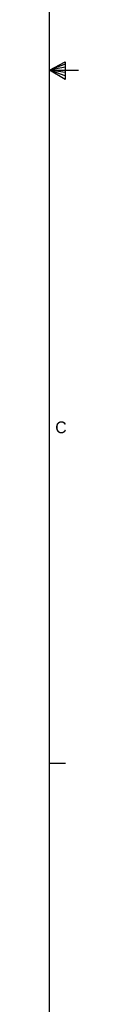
# Model space of a CAD drawing. Extents: x 7 to 1111, y 4 to 855.
# Tile 17 of 18: x 1105.48 to 1111.3, y 241.18 to 439.7. Entities that reach past the tile are written whole.
import ezdxf

# ---------------------------------------------------------------- set-up
doc = ezdxf.new("R2010")
doc.units = 0
doc.layers.get('0').update_dxf_attribs({"linetype": 'CONTINUOUS'})

msp = doc.modelspace()

# ---------------------------------------------------------------- linework, layer by layer
at = {"color": 255, "linetype": 'CONTINUOUS'}
for p, q in [((1105.48, 10.43), (1105.48, 848.63)), ((1105.48, 429.53), (1108.63, 431.19)), ((1108.63, 431.19), (1108.63, 427.67)), ((1108.63, 430.72), (1105.48, 429.53)), ((1108.63, 430.12), (1105.48, 429.53)), ((1108.63, 429.04), (1105.48, 429.53)), ((1108.63, 428.36), (1105.48, 429.53)), ((1108.63, 427.67), (1105.48, 429.53)), ((1105.48, 429.53), (1111.3, 429.53)), ((1105.48, 289.83), (1108.66, 289.83))]:
    msp.add_line(p, q, dxfattribs=at)

# ---------------------------------------------------------------- texts
at = {"color": 7, "insert": (1106.63, 358.7), "char_height": 2.38, "attachment_point": 1}
msp.add_mtext('C', dxfattribs=at)

doc.saveas('drawing.dxf')
